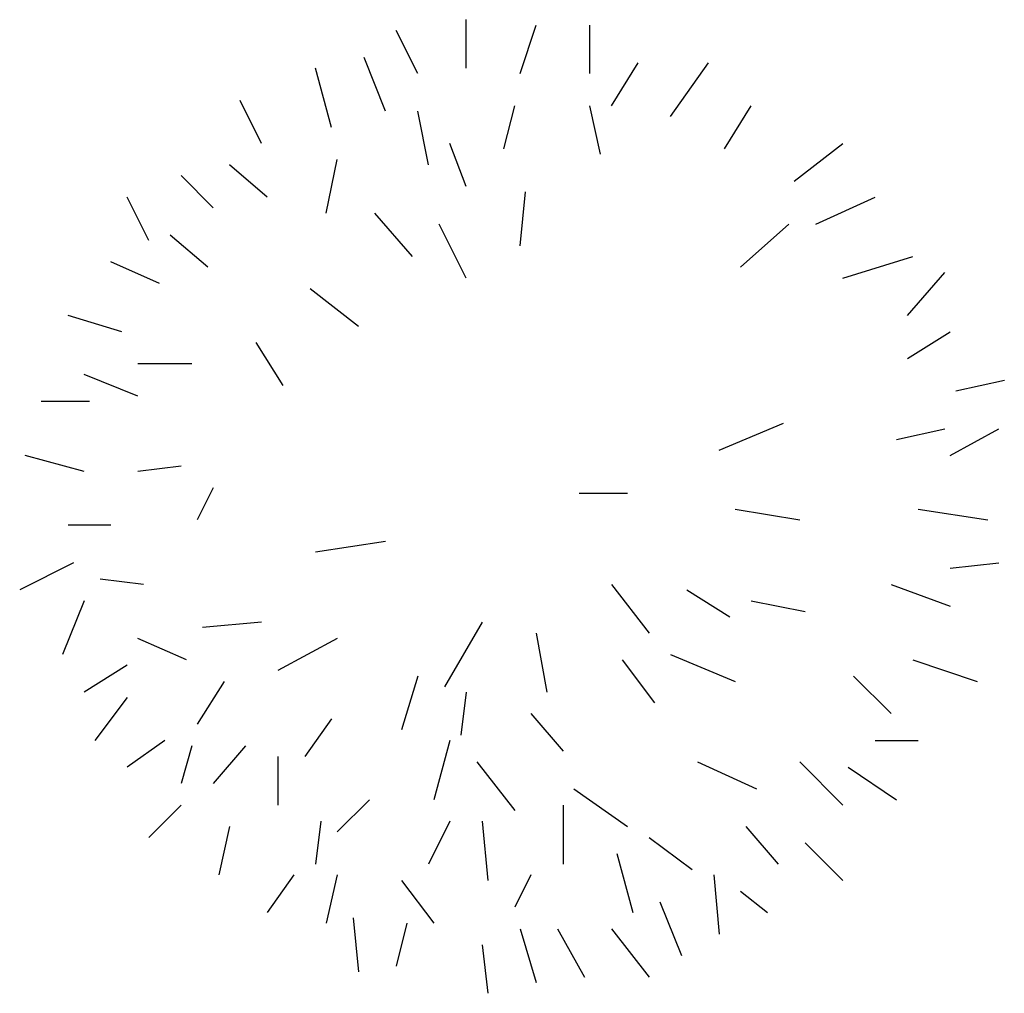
# Model space of a CAD drawing. Extents: x 0.6 to 13.5, y 0.6 to 13.4.
import ezdxf

# ---------------------------------------------------------------- set-up
doc = ezdxf.new("R2010")
doc.units = 0
doc.layers.get('0').update_dxf_attribs({"linetype": 'CONTINUOUS'})

msp = doc.modelspace()

# ---------------------------------------------------------------- linework, layer by layer
at = {"color": 0}
for p, q in [((6.426, 12.748), (6.426, 13.383)), ((7.131, 12.678), (7.341, 13.313)), ((8.045, 12.678), (8.045, 13.313)), ((5.792, 12.678), (5.509, 13.239)), ((5.369, 12.184), (5.088, 12.889)), ((8.329, 12.255), (8.68, 12.819)), ((9.103, 12.114), (9.597, 12.819)), ((4.664, 11.971), (4.454, 12.748)), ((3.746, 11.761), (3.466, 12.325)), ((6.917, 11.69), (7.061, 12.255)), ((8.186, 11.62), (8.045, 12.255)), ((9.808, 11.69), (10.158, 12.255)), ((5.933, 11.48), (5.792, 12.184)), ((6.426, 11.196), (6.213, 11.761)), ((10.722, 11.267), (11.357, 11.761)), ((3.82, 11.056), (3.326, 11.48)), ((4.594, 10.846), (4.734, 11.55)), ((3.112, 10.916), (2.692, 11.34)), ((7.131, 10.422), (7.201, 11.126)), ((2.268, 10.492), (1.987, 11.056)), ((11.006, 10.706), (11.78, 11.056)), ((5.722, 10.282), (5.228, 10.846)), ((6.426, 9.998), (6.073, 10.706)), ((10.018, 10.142), (10.652, 10.706)), ((3.042, 10.142), (2.551, 10.562)), ((2.408, 9.928), (1.774, 10.212)), ((11.357, 9.998), (12.274, 10.282)), ((12.204, 9.507), (12.695, 10.071)), ((5.015, 9.364), (4.381, 9.858)), ((1.917, 9.294), (1.213, 9.507)), ((12.204, 8.943), (12.765, 9.294)), ((4.03, 8.59), (3.676, 9.154)), ((2.832, 8.873), (2.127, 8.873)), ((2.127, 8.449), (1.423, 8.733)), ((12.838, 8.519), (13.473, 8.66)), ((1.493, 8.379), (0.859, 8.379)), ((9.738, 7.745), (10.582, 8.099)), ((12.061, 7.885), (12.695, 8.025)), ((12.765, 7.675), (13.399, 8.025)), ((1.423, 7.464), (0.649, 7.675)), ((2.692, 7.535), (2.127, 7.464)), ((3.112, 7.251), (2.902, 6.83)), ((7.905, 7.181), (8.539, 7.181)), ((9.948, 6.971), (10.793, 6.83)), ((12.344, 6.971), (13.259, 6.83)), ((1.774, 6.76), (1.213, 6.76)), ((5.369, 6.547), (4.454, 6.406)), ((1.283, 6.266), (0.579, 5.913)), ((12.765, 6.196), (13.399, 6.266)), ((2.198, 5.983), (1.634, 6.053)), ((8.329, 5.983), (8.82, 5.348)), ((11.991, 5.983), (12.765, 5.702)), ((9.314, 5.913), (9.878, 5.562)), ((1.423, 5.772), (1.14, 5.068)), ((10.158, 5.772), (10.863, 5.632)), ((3.746, 5.492), (2.972, 5.419)), ((6.637, 5.492), (6.143, 4.644)), ((7.341, 5.348), (7.481, 4.574)), ((2.762, 4.998), (2.127, 5.278)), ((4.734, 5.278), (3.96, 4.858)), ((9.103, 5.068), (9.948, 4.714)), ((1.987, 4.928), (1.423, 4.574)), ((8.469, 4.998), (8.89, 4.434)), ((12.274, 4.998), (13.119, 4.714)), ((5.792, 4.784), (5.579, 4.08)), ((11.497, 4.784), (11.991, 4.293)), ((3.256, 4.714), (2.902, 4.153)), ((6.426, 4.574), (6.356, 4.01)), ((1.987, 4.504), (1.563, 3.94)), ((7.271, 4.293), (7.695, 3.8)), ((4.664, 4.223), (4.311, 3.729)), ((2.481, 3.94), (1.987, 3.589)), ((2.832, 3.87), (2.692, 3.376)), ((3.536, 3.87), (3.112, 3.376)), ((6.213, 3.94), (6.003, 3.165)), ((11.78, 3.94), (12.344, 3.94)), ((3.96, 3.729), (3.96, 3.095)), ((6.567, 3.659), (7.061, 3.025)), ((9.454, 3.659), (10.229, 3.306)), ((10.793, 3.659), (11.357, 3.095)), ((11.427, 3.589), (12.061, 3.165)), ((7.835, 3.306), (8.539, 2.812)), ((2.692, 3.095), (2.268, 2.671)), ((5.158, 3.165), (4.734, 2.742)), ((7.695, 3.095), (7.695, 2.321)), ((4.524, 2.885), (4.454, 2.321)), ((6.213, 2.885), (5.933, 2.321)), ((6.637, 2.885), (6.707, 2.107)), ((3.326, 2.812), (3.185, 2.18)), ((10.088, 2.812), (10.512, 2.321)), ((8.82, 2.671), (9.384, 2.251)), ((10.863, 2.601), (11.357, 2.107)), ((8.399, 2.461), (8.61, 1.687)), ((4.17, 2.18), (3.82, 1.687)), ((4.734, 2.18), (4.594, 1.546)), ((5.579, 2.107), (6.003, 1.546)), ((7.271, 2.18), (7.061, 1.757)), ((9.668, 2.18), (9.738, 1.403)), ((10.018, 1.967), (10.372, 1.687)), ((8.963, 1.827), (9.244, 1.122)), ((4.945, 1.616), (5.015, 0.912)), ((5.649, 1.546), (5.509, 0.982)), ((7.131, 1.473), (7.341, 0.769)), ((7.622, 1.473), (7.975, 0.839)), ((8.329, 1.473), (8.82, 0.839)), ((6.637, 1.263), (6.707, 0.629))]:
    msp.add_line(p, q, dxfattribs=at)

doc.saveas('drawing.dxf')
